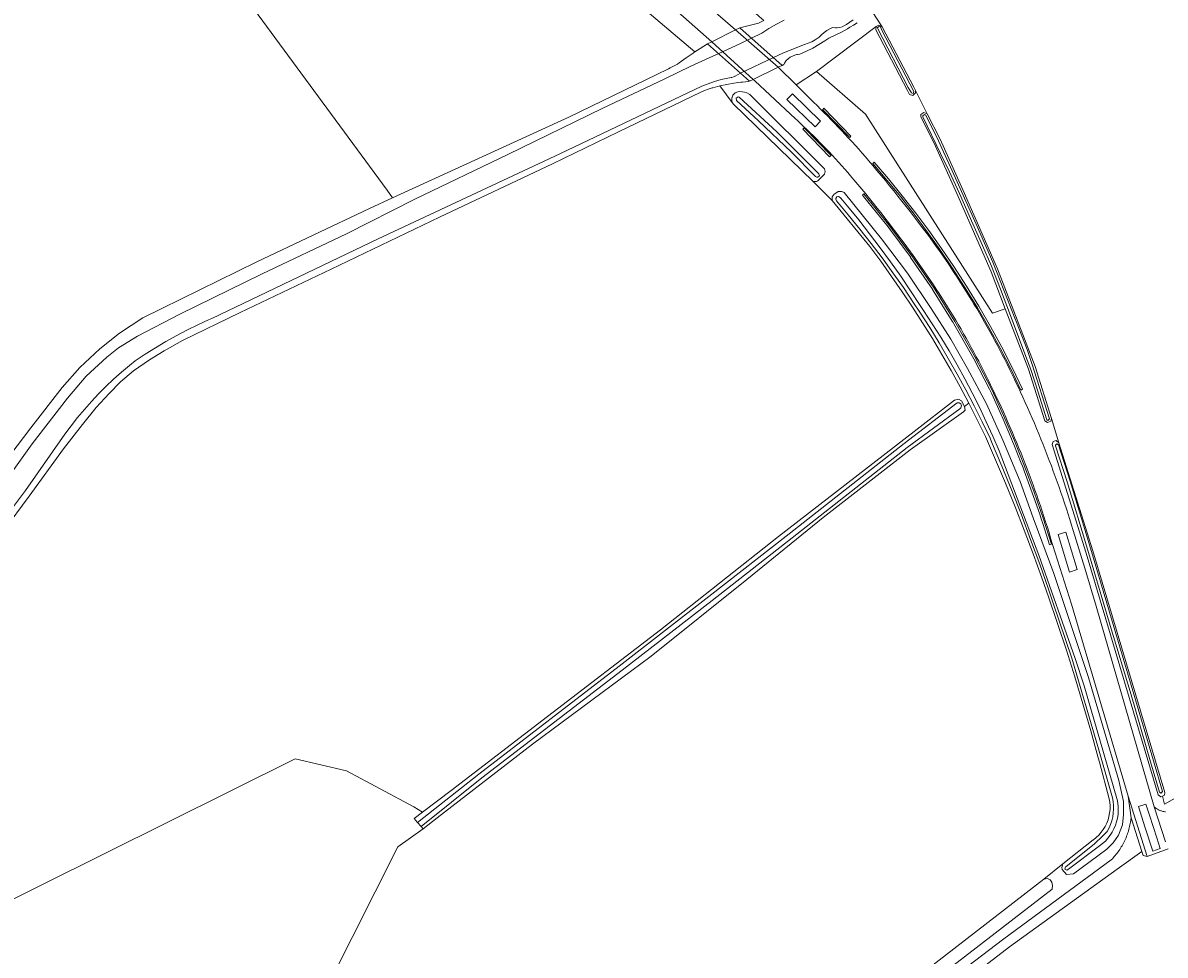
# Model space of a CAD drawing. Header units: metres. Extents: x 152737 to 157444, y 374779 to 378487.
# Tile 3 of 95: x 153386 to 153676, y 375161 to 375398. Entities that reach past the tile are written whole.
import ezdxf
from ezdxf.enums import TextEntityAlignment as Align

# ---------------------------------------------------------------- set-up
doc = ezdxf.new("R2010")
doc.units = ezdxf.units.M
for name, color, linetype, lineweight in [('B-XX-GR-BEPLANTING_CULTUUR_HEESTERS-GV', 90, 'Continuous', 18), ('B-XX-KW-KUNSTWERK_DEK-GV', 170, 'Continuous', 18), ('B-XX-OG-TERREIN_CULTUURSCHEIDING-GV', 7, 'Continuous', 18), ('B-XX-OG-TOPOGRAFIE-T18', 10, 'Continuous', 18), ('B-XX-OG-WATER-GV', 130, 'Continuous', 18), ('B-XX-OG-WATER_SLOOT-GV', 120, 'Continuous', 18), ('B-XX-OG-WEG-GV', 7, 'Continuous', 18), ('B-XX-VH-VERHARDING_BETONSTRAATSTEEN-GV', 252, 'Continuous', 18)]:
    doc.layers.add(name, color=color, linetype=linetype, lineweight=lineweight)
doc.styles.add('NLCS-ISO-M-T18', font='NLCS-ISO.ttf', dxfattribs={"height": 1.8})

msp = doc.modelspace()

# ---------------------------------------------------------------- linework, layer by layer
at = {"layer": 'B-XX-GR-BEPLANTING_CULTUUR_HEESTERS-GV'}
for points in [[(153596.548, 375368.986), (153589.674, 375376.087), (153589.442, 375375.856), (153589.318, 375375.728), (153596.243, 375368.666)], [(153591.221, 375363.871), (153591.47, 375364.108), (153584.615, 375371.095), (153584.305, 375370.745), (153591.088, 375363.747)], [(153640.139, 375304.713), (153637.563, 375310.08), (153634.848, 375315.381), (153631.999, 375320.611), (153629.017, 375325.767), (153625.904, 375330.844), (153622.66, 375335.841), (153619.539, 375340.445), (153616.318, 375344.98), (153612.998, 375349.443), (153609.58, 375353.832), (153606.067, 375358.145), (153602.46, 375362.38), (153602.166, 375362.147), (153602.076, 375362.073), (153605.679, 375357.842), (153609.188, 375353.532), (153612.601, 375349.147), (153615.915, 375344.691), (153619.13, 375340.163), (153622.244, 375335.565), (153625.481, 375330.578), (153628.591, 375325.51), (153631.569, 375320.365), (153634.416, 375315.144), (153637.128, 375309.851), (153639.705, 375304.492)], [(153647.331, 375265.303), (153647.469, 375265.352), (153645.349, 375272.004), (153643.072, 375278.605), (153640.641, 375285.151), (153638.054, 375291.644), (153635.315, 375298.074), (153632.425, 375304.437), (153627.847, 375313.278), (153622.917, 375321.927), (153617.643, 375330.371), (153612.038, 375338.59), (153606.106, 375346.577), (153599.85, 375354.31), (153599.662, 375354.173), (153599.45, 375354.02), (153599.722, 375353.692), (153605.211, 375346.89), (153605.698, 375346.287), (153606.15, 375345.678), (153611.538, 375338.423), (153611.624, 375338.307), (153611.698, 375338.198), (153617.223, 375330.096), (153617.271, 375330.021), (153622.273, 375322.012), (153622.487, 375321.669), (153622.709, 375321.28), (153627.056, 375313.654), (153627.407, 375313.037), (153627.738, 375312.399), (153631.722, 375304.705), (153631.976, 375304.214), (153632.298, 375303.505), (153634.766, 375298.07), (153634.859, 375297.865), (153634.945, 375297.664), (153637.311, 375292.111), (153637.593, 375291.451), (153637.916, 375290.641), (153639.786, 375285.946), (153640.174, 375284.973), (153640.546, 375283.972), (153642.26, 375279.358), (153642.604, 375278.432), (153642.934, 375277.473), (153644.48, 375272.99), (153644.872, 375271.825), (153645.259, 375270.641), (153646.636, 375266.322), (153646.99, 375265.18)]]:
    msp.add_lwpolyline(points, close=True, dxfattribs=at)
at = {"layer": 'B-XX-KW-KUNSTWERK_DEK-GV'}
msp.add_lwpolyline([(153570.767, 375382.96), (153571.701, 375383.409), (153578.089, 375386.48), (153579.085, 375386.961), (153568.31, 375396.511), (153567.23, 375395.972), (153561.2, 375392.971), (153560.08, 375392.412)], close=True, dxfattribs=at)
at = {"layer": 'B-XX-OG-TERREIN_CULTUURSCHEIDING-GV'}
for points in [[(153556.903, 375390.364), (153558.247, 375391.25), (153560.08, 375392.412), (153561.201, 375392.97), (153521.68, 375427.905), (153519.072, 375427.926), (153517.545, 375427.122), (153517.63, 375427.048), (153525.76, 375419.994), (153524.218, 375418.063), (153532.117, 375411.37)], [(153556.871, 375414.06), (153557.046, 375404.843), (153567.229, 375395.973), (153568.31, 375396.511), (153573.015, 375397.671), (153574.449, 375398.319), (153573.264, 375399.38), (153569.042, 375403.161), (153556.901, 375414.034)], [(153635.749, 375325.151), (153632.13, 375334.541), (153623.4, 375354.402), (153617.56, 375367.38), (153614.256, 375373.925), (153614.328, 375374.46), (153615.09, 375375.004), (153615.904, 375374.665), (153612.905, 375380.608), (153612.951, 375379.996), (153612.257, 375379.329), (153611.405, 375379.57), (153610.9, 375380.571), (153602.834, 375395.947), (153602.911, 375396.79), (153587.77, 375385.399), (153600.26, 375374.59), (153632.53, 375324.05)], [(153596.548, 375368.986), (153596.243, 375368.666), (153589.318, 375375.728), (153589.442, 375375.856), (153589.674, 375376.087)], [(153591.221, 375363.871), (153591.088, 375363.747), (153584.305, 375370.745), (153584.615, 375371.095), (153591.47, 375364.108)], [(153640.139, 375304.713), (153639.705, 375304.492), (153637.128, 375309.851), (153634.416, 375315.144), (153631.569, 375320.365), (153628.591, 375325.51), (153625.481, 375330.578), (153622.244, 375335.565), (153619.13, 375340.163), (153615.915, 375344.691), (153612.601, 375349.147), (153609.188, 375353.532), (153605.679, 375357.842), (153602.076, 375362.073), (153602.166, 375362.147), (153602.46, 375362.38), (153606.067, 375358.145), (153609.58, 375353.832), (153612.998, 375349.443), (153616.318, 375344.98), (153619.539, 375340.445), (153622.66, 375335.841), (153625.904, 375330.844), (153629.017, 375325.767), (153631.999, 375320.611), (153634.848, 375315.381), (153637.563, 375310.08)], [(153647.331, 375265.303), (153646.99, 375265.18), (153646.636, 375266.322), (153645.259, 375270.641), (153644.872, 375271.825), (153644.48, 375272.99), (153642.934, 375277.473), (153642.604, 375278.432), (153642.26, 375279.358), (153640.546, 375283.972), (153640.174, 375284.973), (153639.786, 375285.946), (153637.916, 375290.641), (153637.593, 375291.451), (153637.311, 375292.111), (153634.945, 375297.664), (153634.859, 375297.865), (153634.766, 375298.07), (153632.298, 375303.505), (153631.976, 375304.214), (153631.722, 375304.705), (153627.738, 375312.399), (153627.407, 375313.037), (153627.056, 375313.654), (153622.709, 375321.28), (153622.487, 375321.669), (153622.273, 375322.012), (153617.271, 375330.021), (153617.223, 375330.096), (153611.698, 375338.198), (153611.624, 375338.307), (153611.538, 375338.423), (153606.15, 375345.678), (153605.698, 375346.287), (153605.211, 375346.89), (153599.722, 375353.692), (153599.45, 375354.02), (153599.662, 375354.173), (153599.85, 375354.31), (153606.106, 375346.577), (153612.038, 375338.59), (153617.643, 375330.371), (153622.917, 375321.927), (153627.847, 375313.278), (153632.425, 375304.437), (153635.315, 375298.074), (153638.054, 375291.644), (153640.641, 375285.151), (153643.072, 375278.605), (153645.349, 375272.004), (153647.469, 375265.352)]]:
    msp.add_lwpolyline(points, close=True, dxfattribs=at)
for points in [[(153430.669, 375420.675), (153478.692, 375355.288), (153480.075, 375353.304), (153524.858, 375373.8), (153550.226, 375386.087), (153550.635, 375386.294), (153552.481, 375387.288), (153552.886, 375387.583), (153554.648, 375388.833), (153556.436, 375390.056), (153556.903, 375390.364), (153532.117, 375411.37)], [(153598.147, 375397.786), (153597.186, 375397.176), (153596.295, 375396.643), (153595.672, 375396.27), (153594.125, 375395.412), (153592.55, 375394.602), (153590.949, 375393.843), (153589.918, 375393.157), (153588.392, 375392.222), (153586.825, 375391.356), (153585.221, 375390.561), (153583.583, 375389.839), (153582.933, 375389.746), (153582.733, 375389.692), (153582.299, 375389.574), (153581.691, 375389.327), (153581.117, 375389.008), (153580.587, 375388.622), (153580.107, 375388.174), (153579.7, 375387.507), (153579.468, 375387.165), (153579.085, 375386.961), (153578.089, 375386.48), (153582.61, 375382.001), (153587.77, 375385.399), (153602.911, 375396.79), (153603.578, 375397.193), (153604.446, 375396.746), (153604.17, 375397.271), (153602.123, 375400.396)], [(153602.123, 375400.396), (153604.17, 375397.271), (153604.446, 375396.746), (153612.5, 375381.411), (153612.905, 375380.608), (153615.904, 375374.665), (153619.17, 375368.191), (153625.04, 375355.142), (153633.78, 375335.271), (153643.33, 375310.491), (153647.473, 375297.237), (153649.382, 375291.128), (153657.97, 375263.652), (153676.241, 375202.306), (153676.147, 375201.587), (153675.649, 375201.351), (153676.209, 375199.299), (153766.731, 375250.484)], [(153766.731, 375250.484), (153676.209, 375199.299), (153675.649, 375201.351), (153675.247, 375201.16), (153674.552, 375201.681), (153656.25, 375263.11), (153647.629, 375290.703), (153647.928, 375291.431), (153648.681, 375291.659), (153649.382, 375291.128), (153647.473, 375297.237), (153647.283, 375296.629), (153646.441, 375296.264), (153645.77, 375296.656), (153641.65, 375309.841), (153635.749, 375325.151), (153632.53, 375324.05), (153600.26, 375374.59), (153587.77, 375385.399), (153582.61, 375382.001), (153586.665, 375377.947), (153587.012, 375377.615), (153587.93, 375376.729), (153588.843, 375375.837), (153589.751, 375374.94), (153590.653, 375374.036), (153591.549, 375373.127), (153592.44, 375372.213), (153593.324, 375371.293), (153594.203, 375370.367), (153595.077, 375369.436), (153595.944, 375368.499), (153596.805, 375367.557), (153597.661, 375366.61), (153598.51, 375365.657), (153599.354, 375364.699), (153600.192, 375363.736), (153601.023, 375362.767), (153602.054, 375361.555), (153603.137, 375360.272), (153604.213, 375358.983), (153605.284, 375357.689), (153606.348, 375356.39), (153607.406, 375355.086), (153608.457, 375353.777), (153609.503, 375352.462), (153610.542, 375351.143), (153611.575, 375349.819), (153612.602, 375348.49), (153613.622, 375347.156), (153614.635, 375345.818), (153615.643, 375344.474), (153616.645, 375343.125), (153617.434, 375342.038), (153618.216, 375340.946), (153618.992, 375339.849), (153619.761, 375338.748), (153620.524, 375337.642), (153621.28, 375336.532), (153622.029, 375335.417), (153622.772, 375334.298), (153623.508, 375333.175), (153624.238, 375332.047), (153624.96, 375330.915), (153625.676, 375329.778), (153626.385, 375328.637), (153627.088, 375327.492), (153627.783, 375326.343), (153628.472, 375325.19), (153629.154, 375324.033), (153629.829, 375322.871), (153630.497, 375321.706), (153631.157, 375320.537), (153631.812, 375319.363), (153632.459, 375318.186), (153633.098, 375317.005), (153633.731, 375315.821), (153634.357, 375314.632), (153634.976, 375313.44), (153635.588, 375312.244), (153636.192, 375311.045), (153636.79, 375309.842), (153637.38, 375308.635), (153637.963, 375307.425), (153638.354, 375306.614), (153638.977, 375305.306), (153639.592, 375303.994), (153640.2, 375302.679), (153640.801, 375301.361), (153641.395, 375300.039), (153641.982, 375298.714), (153642.561, 375297.387), (153643.133, 375296.055), (153643.697, 375294.721), (153644.254, 375293.383), (153644.804, 375292.043), (153645.346, 375290.699), (153645.881, 375289.353), (153646.408, 375288.004), (153646.928, 375286.651), (153647.44, 375285.296), (153647.945, 375283.938), (153648.443, 375282.577), (153648.933, 375281.214), (153649.415, 375279.848), (153649.89, 375278.479), (153650.357, 375277.108), (153650.817, 375275.734), (153651.269, 375274.357), (153651.713, 375272.978), (153652.15, 375271.597), (153652.579, 375270.213), (153653.001, 375268.827), (153655.982, 375259.246), (153658.807, 375249.618), (153673.562, 375198.629), (153673.73, 375198.497), (153673.902, 375198.37), (153674.079, 375198.251), (153674.261, 375198.138), (153674.446, 375198.032), (153674.636, 375197.933), (153674.829, 375197.841), (153675.025, 375197.757), (153675.224, 375197.68), (153675.427, 375197.61), (153675.631, 375197.548), (153675.838, 375197.494), (153676.046, 375197.447), (153676.256, 375197.409), (153676.468, 375197.378)], [(153368.047, 375167.385), (153390.848, 375178.741), (153455.343, 375210.823), (153468.44, 375207.78), (153485.505, 375198.652), (153487.671, 375197.305), (153494.991, 375202.793), (153519.444, 375221.565), (153548.164, 375243.594), (153578.161, 375267.275), (153612.561, 375294.004), (153622.873, 375301.943), (153623.826, 375302.153), (153624.604, 375301.761), (153625.377, 375300.333), (153626.49, 375301.138), (153624.276, 375305.307), (153621.993, 375309.438), (153619.642, 375313.53), (153617.222, 375317.582), (153614.734, 375321.593), (153612.18, 375325.562), (153609.56, 375329.487), (153606.874, 375333.368), (153604.124, 375337.203), (153601.31, 375340.991), (153591.731, 375352.665), (153586.908, 375357.507), (153566.602, 375377.16), (153563.219, 375381.738), (153561.483, 375381.266), (153561.296, 375381.224), (153560.294, 375380.95), (153559.315, 375380.599), (153558.366, 375380.174), (153537.48, 375370.071), (153520.707, 375361.934), (153492.06, 375348.419), (153464.509, 375335.194), (153441.43, 375324.157), (153426.723, 375317.09), (153422.102, 375314.426), (153418.322, 375312.192), (153414.258, 375309.371), (153410.982, 375306.576), (153408.111, 375303.658), (153404.784, 375300.107), (153401.348, 375295.794), (153396.54, 375289.541), (153387.791, 375277.552), (153374.686, 375259.942)], [(153481.29, 375047.781), (153635.38, 375165.112), (153662.672, 375185.201), (153662.934, 375185.473), (153663.19, 375185.75), (153663.44, 375186.032), (153663.684, 375186.32), (153663.922, 375186.612), (153664.153, 375186.91), (153664.378, 375187.213), (153664.597, 375187.52), (153664.809, 375187.832), (153665.015, 375188.148), (153665.213, 375188.469), (153665.405, 375188.793), (153665.59, 375189.122), (153665.768, 375189.455), (153665.939, 375189.791), (153666.103, 375190.131), (153666.259, 375190.474), (153666.408, 375190.82), (153666.55, 375191.17), (153666.685, 375191.522), (153666.811, 375191.877), (153666.931, 375192.235), (153667.042, 375192.595), (153667.146, 375192.958), (153667.242, 375193.323), (153667.331, 375193.689), (153667.412, 375194.058), (153667.484, 375194.428), (153667.549, 375194.799), (153667.607, 375195.172), (153667.656, 375195.546), (153667.69, 375195.852), (153666.92, 375201.382), (153652.523, 375250.115), (153647.26, 375266.921), (153646.847, 375268.285), (153646.426, 375269.647), (153645.998, 375271.006), (153645.562, 375272.363), (153645.118, 375273.718), (153644.667, 375275.07), (153644.208, 375276.419), (153643.741, 375277.766), (153643.267, 375279.111), (153642.786, 375280.452), (153642.297, 375281.791), (153641.8, 375283.127), (153641.296, 375284.46), (153640.785, 375285.791), (153640.266, 375287.118), (153639.739, 375288.443), (153639.205, 375289.764), (153638.664, 375291.083), (153638.116, 375292.398), (153637.56, 375293.711), (153636.996, 375295.02), (153636.426, 375296.326), (153635.848, 375297.629), (153635.262, 375298.929), (153634.67, 375300.225), (153634.07, 375301.518), (153633.463, 375302.808), (153632.848, 375304.094), (153632.573, 375304.664), (153631.994, 375305.862), (153631.408, 375307.056), (153630.815, 375308.246), (153630.215, 375309.433), (153629.607, 375310.616), (153628.992, 375311.796), (153628.371, 375312.972), (153627.742, 375314.144), (153627.106, 375315.312), (153626.464, 375316.477), (153625.814, 375317.637), (153625.157, 375318.794), (153624.493, 375319.947), (153623.823, 375321.095), (153623.145, 375322.24), (153622.461, 375323.381), (153621.769, 375324.517), (153621.071, 375325.649), (153620.367, 375326.777), (153619.655, 375327.901), (153618.937, 375329.02), (153618.212, 375330.135), (153617.48, 375331.246), (153616.741, 375332.352), (153615.996, 375333.454), (153615.245, 375334.552), (153614.486, 375335.644), (153613.721, 375336.733), (153612.95, 375337.816), (153612.172, 375338.895), (153611.655, 375339.605), (153610.743, 375340.857), (153609.825, 375342.104), (153608.9, 375343.347), (153607.969, 375344.585), (153607.032, 375345.818), (153606.088, 375347.046), (153605.137, 375348.269), (153604.181, 375349.487), (153603.218, 375350.701), (153602.249, 375351.909), (153601.274, 375353.112), (153600.292, 375354.31), (153599.305, 375355.503), (153598.311, 375356.692), (153597.311, 375357.874), (153596.463, 375358.868), (153595.708, 375359.744), (153594.948, 375360.615), (153594.181, 375361.48), (153593.408, 375362.34), (153592.629, 375363.195), (153591.845, 375364.044), (153591.054, 375364.888), (153590.258, 375365.726), (153589.456, 375366.559), (153588.648, 375367.387), (153587.835, 375368.208), (153587.015, 375369.024), (153586.191, 375369.835), (153585.36, 375370.639), (153584.524, 375371.438), (153583.683, 375372.231), (153582.836, 375373.018), (153582.435, 375373.387), (153572.14, 375383.01), (153571.701, 375383.409), (153570.767, 375382.96), (153570.552, 375382.857), (153568.954, 375382.73), (153568.529, 375382.685), (153566.746, 375382.448), (153564.974, 375382.133), (153563.219, 375381.738), (153566.602, 375377.16), (153566.27, 375377.875), (153566.246, 375378.664), (153566.534, 375379.399), (153567.086, 375379.961), (153567.815, 375380.262), (153568.262, 375380.296), (153568.882, 375380.261), (153569.492, 375380.146), (153570.082, 375379.954), (153570.873, 375379.551), (153589.806, 375360.645), (153589.968, 375359.977), (153589.808, 375359.324), (153588.099, 375357.627), (153587.828, 375357.485), (153586.908, 375357.507), (153591.731, 375352.665), (153591.754, 375353.562), (153592.281, 375354.212), (153592.682, 375354.543), (153593.274, 375354.885), (153594.258, 375354.963), (153594.84, 375354.634), (153604.26, 375342.942), (153610.909, 375334.175), (153616.911, 375325.245), (153621.899, 375317.412), (153626.15, 375309.994), (153630.97, 375301.024), (153635.147, 375291.76), (153639.492, 375281.251), (153642.849, 375272.048), (153648.049, 375257.933), (153656.915, 375231.488), (153664.602, 375205.335), (153665.761, 375200.023), (153665.799, 375196.748), (153665.514, 375194.109), (153664.529, 375191.478), (153663.177, 375189.5), (153661.554, 375187.872), (153653.067, 375181.622), (153651.261, 375181.465), (153650.185, 375182.781), (153650.069, 375183.252), (153650.352, 375184.194), (153645.511, 375180.323), (153646.459, 375180.472), (153647.13, 375180.106), (153647.543, 375179.53), (153647.721, 375178.703), (153647.666, 375177.726), (153563.381, 375112.695)], [(153561.627, 375115.317), (153645.511, 375180.323), (153650.352, 375184.194), (153658.071, 375190.249), (153658.156, 375190.31), (153658.863, 375190.875), (153659.517, 375191.5), (153660.113, 375192.18), (153660.647, 375192.91), (153661.115, 375193.685), (153661.512, 375194.497), (153661.836, 375195.342), (153662.085, 375196.212), (153662.255, 375197.101), (153662.346, 375198.001), (153662.358, 375198.906), (153662.289, 375199.808), (153662.142, 375200.7), (153659.666, 375209.971), (153659.37, 375211.065), (153657.457, 375217.948), (153655.468, 375224.808), (153653.402, 375231.646), (153651.259, 375238.461), (153649.04, 375245.251), (153646.746, 375252.015), (153645.054, 375256.824), (153642.851, 375262.87), (153640.573, 375268.888), (153638.221, 375274.878), (153635.794, 375280.837), (153633.293, 375286.767), (153630.705, 375292.692), (153628.633, 375296.933), (153626.49, 375301.138), (153625.377, 375300.333), (153625.578, 375299.393), (153625.092, 375298.946), (153611.542, 375289.296), (153589.477, 375272.116), (153570.096, 375256.381), (153545.766, 375236.879), (153515.627, 375214.594), (153491.438, 375195.824), (153487.836, 375193.096), (153481.433, 375188.465), (153464.103, 375154.069)]]:
    msp.add_lwpolyline(points, dxfattribs=at)
at = {"layer": 'B-XX-OG-WATER-GV'}
for points in [[(153379.133, 375268.861), (153386.875, 375278.985), (153396.883, 375293.296), (153398.464, 375295.445), (153400.109, 375297.546), (153401.816, 375299.596), (153403.583, 375301.595), (153405.409, 375303.541), (153407.292, 375305.43), (153409.231, 375307.263), (153411.223, 375309.037), (153413.267, 375310.751), (153414.758, 375311.937), (153417.297, 375313.629), (153419.88, 375315.254), (153422.504, 375316.811), (153425.169, 375318.299), (153427.871, 375319.716), (153430.61, 375321.062), (153433.382, 375322.336), (153434.198, 375322.694), (153476.436, 375342.909), (153522.628, 375364.481), (153558.627, 375381.682), (153560.253, 375382.307), (153561.906, 375382.857), (153563.583, 375383.331), (153565.279, 375383.727), (153566.144, 375383.898), (153566.272, 375383.913), (153566.67, 375384.011), (153567.042, 375384.184), (153567.128, 375384.238), (153568.34, 375384.876), (153568.691, 375385.043), (153576.829, 375388.919), (153579.408, 375390.148), (153584.775, 375392.274), (153585.684, 375392.577), (153586.564, 375392.956), (153587.41, 375393.406), (153588.215, 375393.925), (153588.485, 375394.121), (153589.084, 375394.738), (153589.738, 375395.297), (153590.442, 375395.792), (153591.188, 375396.22), (153591.547, 375396.395), (153591.87, 375396.536), (153592.612, 375396.476), (153593.069, 375396.479), (153593.69, 375396.591), (153594.292, 375396.779), (153594.866, 375397.043), (153595.401, 375397.376), (153597.127, 375398.537)], [(153579.535, 375398.412), (153577.608, 375397.394), (153575.72, 375396.305), (153573.873, 375395.149), (153571.265, 375393.877), (153568.447, 375392.525), (153562.833, 375389.9), (153561.429, 375389.258), (153555.831, 375386.751), (153549.293, 375383.543), (153533.325, 375376.015), (153509.373, 375364.348), (153485.769, 375352.971), (153468.414, 375344.165), (153447.007, 375334.012), (153426.064, 375323.803), (153415.304, 375318.147), (153410.504, 375315.234), (153407.557, 375312.849), (153402.241, 375308.022), (153397.508, 375302.444), (153388.564, 375290.883), (153383.085, 375283.101)]]:
    msp.add_lwpolyline(points, dxfattribs=at)
for points in [[(153604.419, 375395.927), (153604.008, 375396.727), (153603.681, 375396.865), (153603.289, 375396.537), (153603.342, 375396.226), (153611.073, 375381.343), (153611.905, 375379.99), (153612.344, 375379.844), (153612.532, 375380.306)], [(153568.161, 375378.858), (153567.85, 375378.952), (153567.378, 375378.619), (153567.506, 375378.057), (153573.061, 375372.847), (153581.411, 375364.91), (153587.55, 375358.727), (153587.883, 375358.578), (153588.137, 375358.528), (153588.566, 375358.88), (153588.38, 375359.403), (153577.688, 375370.07)], [(153618.79, 375367.802), (153615.538, 375374.352), (153615.205, 375374.5), (153614.787, 375374.181), (153614.801, 375373.901), (153619.292, 375364.585), (153621.448, 375360.068), (153624.093, 375354.406), (153627.516, 375346.694), (153629.913, 375341.243), (153632.245, 375335.963), (153634.504, 375330.142), (153637.105, 375323.417), (153641.001, 375313.05), (153642.261, 375309.692), (153644.005, 375304.209), (153646.32, 375296.924), (153646.586, 375296.73), (153647, 375297.16), (153642.482, 375311.254), (153641.26, 375314.778), (153639.962, 375318.275), (153638.59, 375321.744), (153638.168, 375322.768), (153632.596, 375336.988), (153628.374, 375346.667), (153623.483, 375357.376)], [(153663.716, 375193.958), (153664.014, 375194.865), (153664.235, 375195.794), (153664.378, 375196.738), (153664.441, 375197.691), (153664.424, 375198.646), (153664.328, 375199.597), (153664.152, 375200.535), (153664.104, 375200.736), (153655.741, 375229.4), (153653.534, 375236.353), (153644.29, 375262.546), (153634.197, 375289.031), (153632.593, 375292.762), (153630.915, 375296.462), (153629.166, 375300.128), (153627.344, 375303.759), (153625.452, 375307.353), (153623.489, 375310.909), (153621.457, 375314.426), (153619.356, 375317.903), (153617.187, 375321.337), (153614.951, 375324.728), (153614.118, 375325.955), (153611.678, 375329.695), (153609.171, 375333.39), (153606.6, 375337.041), (153603.963, 375340.644), (153601.263, 375344.2), (153598.499, 375347.707), (153595.673, 375351.164), (153593.927, 375353.239), (153593.805, 375353.432), (153593.406, 375353.642), (153592.966, 375353.546), (153592.69, 375353.19), (153592.659, 375352.964), (153592.844, 375352.53), (153595.836, 375348.984), (153598.767, 375345.387), (153601.635, 375341.74), (153604.44, 375338.044), (153607.181, 375334.3), (153609.856, 375330.51), (153612.466, 375326.673), (153614.07, 375324.243), (153616.536, 375320.386), (153618.934, 375316.485), (153621.264, 375312.543), (153623.524, 375308.562), (153625.714, 375304.541), (153627.834, 375300.483), (153629.883, 375296.388), (153631.86, 375292.258), (153632.28, 375291.356), (153634.867, 375285.195), (153637.381, 375279.005), (153639.821, 375272.784), (153642.185, 375266.535), (153644.475, 375260.258), (153646.69, 375253.953), (153647.914, 375250.36), (153652.677, 375236.38), (153659.23, 375213.94), (153662.977, 375200.943), (153663.145, 375199.978), (153663.233, 375199.004), (153663.242, 375198.025), (153663.171, 375197.048), (153663.021, 375196.081), (153662.792, 375195.129), (153662.486, 375194.199), (153662.105, 375193.297), (153661.652, 375192.429), (153661.564, 375192.279), (153660.638, 375191.342), (153658.331, 375189.153), (153651.197, 375183.512), (153651.026, 375183.409), (153650.899, 375182.856), (153651.367, 375182.536), (153651.804, 375182.792), (153659.713, 375188.72), (153660.463, 375189.311), (153661.161, 375189.962), (153661.803, 375190.67), (153662.383, 375191.429), (153662.897, 375192.234), (153663.342, 375193.079)], [(153486.443, 375194.71), (153487.338, 375193.673), (153502.754, 375205.985), (153538.399, 375233.357), (153561.251, 375251.057), (153581.617, 375266.968), (153610.798, 375289.899), (153624.215, 375299.742), (153624.457, 375299.982), (153624.599, 375300.476), (153624.43, 375300.962), (153624.013, 375301.262), (153623.499, 375301.267), (153610.033, 375290.907), (153580.836, 375267.964), (153560.474, 375252.056), (153537.626, 375234.36), (153501.973, 375206.982)], [(153649.238, 375290.581), (153648.808, 375290.876), (153648.476, 375290.518), (153648.504, 375290.345), (153651.46, 375281.152), (153656.636, 375264.105), (153662.384, 375244.722), (153667.679, 375227.07), (153672.663, 375210.125), (153674.921, 375202.369), (153675.334, 375202.109), (153675.661, 375202.584), (153673.403, 375210.341), (153668.417, 375227.289), (153663.123, 375244.942), (153657.374, 375264.326), (153652.195, 375281.382)]]:
    msp.add_lwpolyline(points, close=True, dxfattribs=at)
at = {"layer": 'B-XX-OG-WATER_SLOOT-GV'}
for points in [[(153574.449, 375398.319), (153573.015, 375397.671), (153568.31, 375396.511), (153567.229, 375395.973), (153561.201, 375392.97), (153560.08, 375392.412), (153558.247, 375391.25), (153556.903, 375390.364), (153556.436, 375390.056), (153554.648, 375388.833), (153552.886, 375387.583), (153552.481, 375387.288), (153550.635, 375386.294), (153550.226, 375386.087), (153524.858, 375373.8), (153480.075, 375353.304), (153474.209, 375350.619), (153445.601, 375337.088), (153416.667, 375322.822), (153410.755, 375318.912), (153405.715, 375315.004), (153400.62, 375310.225), (153396.165, 375305.158), (153388.183, 375294.91), (153375.885, 375278.696)], [(153597.127, 375398.537), (153595.401, 375397.376), (153594.866, 375397.043), (153594.292, 375396.779), (153593.69, 375396.591), (153593.069, 375396.479), (153592.612, 375396.476), (153591.87, 375396.536), (153591.547, 375396.395), (153591.188, 375396.22), (153590.442, 375395.792), (153589.738, 375395.297), (153589.084, 375394.738), (153588.485, 375394.121), (153588.215, 375393.925), (153587.41, 375393.406), (153586.564, 375392.956), (153585.684, 375392.577), (153584.775, 375392.274), (153579.408, 375390.148), (153576.829, 375388.919), (153568.691, 375385.043), (153568.34, 375384.876), (153567.128, 375384.238), (153567.042, 375384.184), (153566.67, 375384.011), (153566.272, 375383.913), (153566.144, 375383.898), (153565.279, 375383.727), (153563.583, 375383.331), (153561.906, 375382.857), (153560.253, 375382.307), (153558.627, 375381.682), (153522.628, 375364.481), (153476.436, 375342.909), (153434.198, 375322.694), (153433.382, 375322.336), (153430.61, 375321.062), (153427.871, 375319.716), (153425.169, 375318.299), (153422.504, 375316.811), (153419.88, 375315.254), (153417.297, 375313.629), (153414.758, 375311.937), (153413.267, 375310.751), (153411.223, 375309.037), (153409.231, 375307.263), (153407.292, 375305.43), (153405.409, 375303.541), (153403.583, 375301.595), (153401.816, 375299.596), (153400.109, 375297.546), (153398.464, 375295.445), (153396.883, 375293.296), (153386.875, 375278.985), (153379.133, 375268.861)], [(153383.085, 375283.101), (153388.564, 375290.883), (153397.508, 375302.444), (153402.241, 375308.022), (153407.557, 375312.849), (153410.504, 375315.234), (153415.304, 375318.147), (153426.064, 375323.803), (153447.007, 375334.012), (153468.414, 375344.165), (153485.769, 375352.971), (153509.373, 375364.348), (153533.325, 375376.015), (153549.293, 375383.543), (153555.831, 375386.751), (153561.429, 375389.258), (153562.833, 375389.9), (153568.447, 375392.525), (153571.265, 375393.877), (153573.873, 375395.149), (153575.72, 375396.305), (153577.608, 375397.394), (153579.535, 375398.412)], [(153374.686, 375259.942), (153387.791, 375277.552), (153396.54, 375289.541), (153401.348, 375295.794), (153404.784, 375300.107), (153408.111, 375303.658), (153410.982, 375306.576), (153414.258, 375309.371), (153418.322, 375312.192), (153422.102, 375314.426), (153426.723, 375317.09), (153441.43, 375324.157), (153464.509, 375335.194), (153492.06, 375348.419), (153520.707, 375361.934), (153537.48, 375370.071), (153558.366, 375380.174), (153559.315, 375380.599), (153560.294, 375380.95), (153561.296, 375381.224), (153561.483, 375381.266), (153563.219, 375381.738), (153564.974, 375382.133), (153566.746, 375382.448), (153568.529, 375382.685), (153568.954, 375382.73), (153570.552, 375382.857), (153570.767, 375382.96), (153571.701, 375383.409), (153578.089, 375386.48), (153579.085, 375386.961), (153579.468, 375387.165), (153579.7, 375387.507), (153580.107, 375388.174), (153580.587, 375388.622), (153581.117, 375389.008), (153581.691, 375389.327), (153582.299, 375389.574), (153582.733, 375389.692), (153582.933, 375389.746), (153583.583, 375389.839), (153585.221, 375390.561), (153586.825, 375391.356), (153588.392, 375392.222), (153589.918, 375393.157), (153590.949, 375393.843), (153592.55, 375394.602), (153594.125, 375395.412), (153595.672, 375396.27), (153596.295, 375396.643), (153597.186, 375397.176), (153598.147, 375397.786)]]:
    msp.add_lwpolyline(points, dxfattribs=at)
for points in [[(153612.905, 375380.608), (153612.5, 375381.411), (153604.446, 375396.746), (153603.578, 375397.193), (153602.911, 375396.79), (153602.834, 375395.947), (153610.9, 375380.571), (153611.405, 375379.57), (153612.257, 375379.329), (153612.951, 375379.996)], [(153604.419, 375395.927), (153612.532, 375380.306), (153612.344, 375379.844), (153611.905, 375379.99), (153611.073, 375381.343), (153603.342, 375396.226), (153603.289, 375396.537), (153603.681, 375396.865), (153604.008, 375396.727)], [(153566.602, 375377.16), (153586.908, 375357.507), (153587.828, 375357.485), (153588.099, 375357.627), (153589.808, 375359.324), (153589.968, 375359.977), (153589.806, 375360.645), (153570.873, 375379.551), (153570.082, 375379.954), (153569.492, 375380.146), (153568.882, 375380.261), (153568.262, 375380.296), (153567.815, 375380.262), (153567.086, 375379.961), (153566.534, 375379.399), (153566.246, 375378.664), (153566.27, 375377.875)], [(153568.161, 375378.858), (153577.688, 375370.07), (153588.38, 375359.403), (153588.566, 375358.88), (153588.137, 375358.528), (153587.883, 375358.578), (153587.55, 375358.727), (153581.411, 375364.91), (153573.061, 375372.847), (153567.506, 375378.057), (153567.378, 375378.619), (153567.85, 375378.952)], [(153635.749, 375325.151), (153641.65, 375309.841), (153645.77, 375296.656), (153646.441, 375296.264), (153647.283, 375296.629), (153647.473, 375297.237), (153643.33, 375310.491), (153633.78, 375335.271), (153625.04, 375355.142), (153619.17, 375368.191), (153615.904, 375374.665), (153615.09, 375375.004), (153614.328, 375374.46), (153614.256, 375373.925), (153617.56, 375367.38), (153623.4, 375354.402), (153632.13, 375334.541)], [(153618.79, 375367.802), (153623.483, 375357.376), (153628.374, 375346.667), (153632.596, 375336.988), (153638.168, 375322.768), (153638.59, 375321.744), (153639.962, 375318.275), (153641.26, 375314.778), (153642.482, 375311.254), (153647, 375297.16), (153646.586, 375296.73), (153646.32, 375296.924), (153644.005, 375304.209), (153642.261, 375309.692), (153641.001, 375313.05), (153637.105, 375323.417), (153634.504, 375330.142), (153632.245, 375335.963), (153629.913, 375341.243), (153627.516, 375346.694), (153624.093, 375354.406), (153621.448, 375360.068), (153619.292, 375364.585), (153614.801, 375373.901), (153614.787, 375374.181), (153615.205, 375374.5), (153615.538, 375374.352)], [(153591.731, 375352.665), (153601.31, 375340.991), (153604.124, 375337.203), (153606.874, 375333.368), (153609.56, 375329.487), (153612.18, 375325.562), (153614.734, 375321.593), (153617.222, 375317.582), (153619.642, 375313.53), (153621.993, 375309.438), (153624.276, 375305.307), (153626.49, 375301.138), (153628.633, 375296.933), (153630.705, 375292.692), (153633.293, 375286.767), (153635.794, 375280.837), (153638.221, 375274.878), (153640.573, 375268.888), (153642.851, 375262.87), (153645.054, 375256.824), (153646.746, 375252.015), (153649.04, 375245.251), (153651.259, 375238.461), (153653.402, 375231.646), (153655.468, 375224.808), (153657.457, 375217.948), (153659.37, 375211.065), (153659.666, 375209.971), (153662.142, 375200.7), (153662.289, 375199.808), (153662.358, 375198.906), (153662.346, 375198.001), (153662.255, 375197.101), (153662.085, 375196.212), (153661.836, 375195.342), (153661.512, 375194.497), (153661.115, 375193.685), (153660.647, 375192.91), (153660.113, 375192.18), (153659.517, 375191.5), (153658.863, 375190.875), (153658.156, 375190.31), (153658.071, 375190.249), (153650.352, 375184.194), (153650.069, 375183.252), (153650.185, 375182.781), (153651.261, 375181.465), (153653.067, 375181.622), (153661.554, 375187.872), (153663.177, 375189.5), (153664.529, 375191.478), (153665.514, 375194.109), (153665.799, 375196.748), (153665.761, 375200.023), (153664.602, 375205.335), (153656.915, 375231.488), (153648.049, 375257.933), (153642.849, 375272.048), (153639.492, 375281.251), (153635.147, 375291.76), (153630.97, 375301.024), (153626.15, 375309.994), (153621.899, 375317.412), (153616.911, 375325.245), (153610.909, 375334.175), (153604.26, 375342.942), (153594.84, 375354.634), (153594.258, 375354.963), (153593.274, 375354.885), (153592.682, 375354.543), (153592.281, 375354.212), (153591.754, 375353.562)], [(153663.716, 375193.958), (153663.342, 375193.079), (153662.897, 375192.234), (153662.383, 375191.429), (153661.803, 375190.67), (153661.161, 375189.962), (153660.463, 375189.311), (153659.713, 375188.72), (153651.804, 375182.792), (153651.367, 375182.536), (153650.899, 375182.856), (153651.026, 375183.409), (153651.197, 375183.512), (153658.331, 375189.153), (153660.638, 375191.342), (153661.564, 375192.279), (153661.652, 375192.429), (153662.105, 375193.297), (153662.486, 375194.199), (153662.792, 375195.129), (153663.021, 375196.081), (153663.171, 375197.048), (153663.242, 375198.025), (153663.233, 375199.004), (153663.145, 375199.978), (153662.977, 375200.943), (153659.23, 375213.94), (153652.677, 375236.38), (153647.914, 375250.36), (153646.69, 375253.953), (153644.475, 375260.258), (153642.185, 375266.535), (153639.821, 375272.784), (153637.381, 375279.005), (153634.867, 375285.195), (153632.28, 375291.356), (153631.86, 375292.258), (153629.883, 375296.388), (153627.834, 375300.483), (153625.714, 375304.541), (153623.524, 375308.562), (153621.264, 375312.543), (153618.934, 375316.485), (153616.536, 375320.386), (153614.07, 375324.243), (153612.466, 375326.673), (153609.856, 375330.51), (153607.181, 375334.3), (153604.44, 375338.044), (153601.635, 375341.74), (153598.767, 375345.387), (153595.836, 375348.984), (153592.844, 375352.53), (153592.659, 375352.964), (153592.69, 375353.19), (153592.966, 375353.546), (153593.406, 375353.642), (153593.805, 375353.432), (153593.927, 375353.239), (153595.673, 375351.164), (153598.499, 375347.707), (153601.263, 375344.2), (153603.963, 375340.644), (153606.6, 375337.041), (153609.171, 375333.39), (153611.678, 375329.695), (153614.118, 375325.955), (153614.951, 375324.728), (153617.187, 375321.337), (153619.356, 375317.903), (153621.457, 375314.426), (153623.489, 375310.909), (153625.452, 375307.353), (153627.344, 375303.759), (153629.166, 375300.128), (153630.915, 375296.462), (153632.593, 375292.762), (153634.197, 375289.031), (153644.29, 375262.546), (153653.534, 375236.353), (153655.741, 375229.4), (153664.104, 375200.736), (153664.152, 375200.535), (153664.328, 375199.597), (153664.424, 375198.646), (153664.441, 375197.691), (153664.378, 375196.738), (153664.235, 375195.794), (153664.014, 375194.865)], [(153486.443, 375194.71), (153501.973, 375206.982), (153537.626, 375234.36), (153560.474, 375252.056), (153580.836, 375267.964), (153610.033, 375290.907), (153623.499, 375301.267), (153624.013, 375301.262), (153624.43, 375300.962), (153624.599, 375300.476), (153624.457, 375299.982), (153624.215, 375299.742), (153610.798, 375289.899), (153581.617, 375266.968), (153561.251, 375251.057), (153538.399, 375233.357), (153502.754, 375205.985), (153487.338, 375193.673), (153487.836, 375193.096), (153491.438, 375195.824), (153515.627, 375214.594), (153545.766, 375236.879), (153570.096, 375256.381), (153589.477, 375272.116), (153611.542, 375289.296), (153625.092, 375298.946), (153625.578, 375299.393), (153625.377, 375300.333), (153624.604, 375301.761), (153623.826, 375302.153), (153622.873, 375301.943), (153612.561, 375294.004), (153578.161, 375267.275), (153548.164, 375243.594), (153519.444, 375221.565), (153494.991, 375202.793), (153487.671, 375197.305), (153485.565, 375195.727)], [(153675.649, 375201.351), (153676.147, 375201.587), (153676.241, 375202.306), (153657.97, 375263.652), (153649.382, 375291.128), (153648.681, 375291.659), (153647.928, 375291.431), (153647.629, 375290.703), (153656.25, 375263.11), (153674.552, 375201.681), (153675.247, 375201.16)], [(153649.238, 375290.581), (153652.195, 375281.382), (153657.374, 375264.326), (153663.123, 375244.942), (153668.417, 375227.289), (153673.403, 375210.341), (153675.661, 375202.584), (153675.334, 375202.109), (153674.921, 375202.369), (153672.663, 375210.125), (153667.679, 375227.07), (153662.384, 375244.722), (153656.636, 375264.105), (153651.46, 375281.152), (153648.504, 375290.345), (153648.476, 375290.518), (153648.808, 375290.876)]]:
    msp.add_lwpolyline(points, close=True, dxfattribs=at)
at = {"layer": 'B-XX-OG-WEG-GV'}
for points in [[(153521.68, 375427.905), (153561.201, 375392.97), (153567.229, 375395.973), (153557.046, 375404.843)], [(153676.46, 375189.78), (153673.562, 375198.629), (153658.807, 375249.618), (153655.982, 375259.246), (153653.001, 375268.827), (153652.579, 375270.213), (153652.15, 375271.597), (153651.713, 375272.978), (153651.269, 375274.357), (153650.817, 375275.734), (153650.357, 375277.108), (153649.89, 375278.479), (153649.415, 375279.848), (153648.933, 375281.214), (153648.443, 375282.577), (153647.945, 375283.938), (153647.44, 375285.296), (153646.928, 375286.651), (153646.408, 375288.004), (153645.881, 375289.353), (153645.346, 375290.699), (153644.804, 375292.043), (153644.254, 375293.383), (153643.697, 375294.721), (153643.133, 375296.055), (153642.561, 375297.387), (153641.982, 375298.714), (153641.395, 375300.039), (153640.801, 375301.361), (153640.2, 375302.679), (153639.592, 375303.994), (153638.977, 375305.306), (153638.354, 375306.614), (153637.963, 375307.425), (153637.38, 375308.635), (153636.79, 375309.842), (153636.192, 375311.045), (153635.588, 375312.244), (153634.976, 375313.44), (153634.357, 375314.632), (153633.731, 375315.821), (153633.098, 375317.005), (153632.459, 375318.186), (153631.812, 375319.363), (153631.157, 375320.537), (153630.497, 375321.706), (153629.829, 375322.871), (153629.154, 375324.033), (153628.472, 375325.19), (153627.783, 375326.343), (153627.088, 375327.492), (153626.385, 375328.637), (153625.676, 375329.778), (153624.96, 375330.915), (153624.238, 375332.047), (153623.508, 375333.175), (153622.772, 375334.298), (153622.029, 375335.417), (153621.28, 375336.532), (153620.524, 375337.642), (153619.761, 375338.748), (153618.992, 375339.849), (153618.216, 375340.946), (153617.434, 375342.038), (153616.645, 375343.125), (153615.643, 375344.474), (153614.635, 375345.818), (153613.622, 375347.156), (153612.602, 375348.49), (153611.575, 375349.819), (153610.542, 375351.143), (153609.503, 375352.462), (153608.457, 375353.777), (153607.406, 375355.086), (153606.348, 375356.39), (153605.284, 375357.689), (153604.213, 375358.983), (153603.137, 375360.272), (153602.054, 375361.555), (153601.023, 375362.767), (153600.192, 375363.736), (153599.354, 375364.699), (153598.51, 375365.657), (153597.661, 375366.61), (153596.805, 375367.557), (153595.944, 375368.499), (153595.077, 375369.436), (153594.203, 375370.367), (153593.324, 375371.293), (153592.44, 375372.213), (153591.549, 375373.127), (153590.653, 375374.036), (153589.751, 375374.94), (153588.843, 375375.837), (153587.93, 375376.729), (153587.012, 375377.615), (153586.665, 375377.947), (153582.61, 375382.001), (153578.089, 375386.48), (153571.701, 375383.409), (153572.14, 375383.01), (153582.435, 375373.387), (153582.836, 375373.018), (153583.683, 375372.231), (153584.524, 375371.438), (153585.36, 375370.639), (153586.191, 375369.835), (153587.015, 375369.024), (153587.835, 375368.208), (153588.648, 375367.387), (153589.456, 375366.559), (153590.258, 375365.726), (153591.054, 375364.888), (153591.845, 375364.044), (153592.629, 375363.195), (153593.408, 375362.34), (153594.181, 375361.48), (153594.948, 375360.615), (153595.708, 375359.744), (153596.463, 375358.868), (153597.311, 375357.874), (153598.311, 375356.692), (153599.305, 375355.503), (153600.292, 375354.31), (153601.274, 375353.112), (153602.249, 375351.909), (153603.218, 375350.701), (153604.181, 375349.487), (153605.137, 375348.269), (153606.088, 375347.046), (153607.032, 375345.818), (153607.969, 375344.585), (153608.9, 375343.347), (153609.825, 375342.104), (153610.743, 375340.857), (153611.655, 375339.605), (153612.172, 375338.895), (153612.95, 375337.816), (153613.721, 375336.733), (153614.486, 375335.644), (153615.245, 375334.552), (153615.996, 375333.454), (153616.741, 375332.352), (153617.48, 375331.246), (153618.212, 375330.135), (153618.937, 375329.02), (153619.655, 375327.901), (153620.367, 375326.777), (153621.071, 375325.649), (153621.769, 375324.517), (153622.461, 375323.381), (153623.145, 375322.24), (153623.823, 375321.095), (153624.493, 375319.947), (153625.157, 375318.794), (153625.814, 375317.637), (153626.464, 375316.477), (153627.106, 375315.312), (153627.742, 375314.144), (153628.371, 375312.972), (153628.992, 375311.796), (153629.607, 375310.616), (153630.215, 375309.433), (153630.815, 375308.246), (153631.408, 375307.056), (153631.994, 375305.862), (153632.573, 375304.664), (153632.848, 375304.094), (153633.463, 375302.808), (153634.07, 375301.518), (153634.67, 375300.225), (153635.262, 375298.929), (153635.848, 375297.629), (153636.426, 375296.326), (153636.996, 375295.02), (153637.56, 375293.711), (153638.116, 375292.398), (153638.664, 375291.083), (153639.205, 375289.764), (153639.739, 375288.443), (153640.266, 375287.118), (153640.785, 375285.791), (153641.296, 375284.46), (153641.8, 375283.127), (153642.297, 375281.791), (153642.786, 375280.452), (153643.267, 375279.111), (153643.741, 375277.766), (153644.208, 375276.419), (153644.667, 375275.07), (153645.118, 375273.718), (153645.562, 375272.363), (153645.998, 375271.006), (153646.426, 375269.647), (153646.847, 375268.285), (153647.26, 375266.921), (153652.523, 375250.115), (153666.92, 375201.382), (153671.78, 375186.082), (153677.1, 375187.978)], [(153676.468, 375197.378), (153676.256, 375197.409), (153676.046, 375197.447), (153675.838, 375197.494), (153675.631, 375197.548), (153675.427, 375197.61), (153675.224, 375197.68), (153675.025, 375197.757), (153674.829, 375197.841), (153674.636, 375197.933), (153674.446, 375198.032), (153674.261, 375198.138), (153674.079, 375198.251), (153673.902, 375198.37), (153673.73, 375198.497), (153673.562, 375198.629), (153676.46, 375189.78)], [(153425.08, 375000), (153636.77, 375163.132), (153664.167, 375182.836), (153670.425, 375187.337), (153667.69, 375195.852), (153667.656, 375195.546), (153667.607, 375195.172), (153667.549, 375194.799), (153667.484, 375194.428), (153667.412, 375194.058), (153667.331, 375193.689), (153667.242, 375193.323), (153667.146, 375192.958), (153667.042, 375192.595), (153666.931, 375192.235), (153666.811, 375191.877), (153666.685, 375191.522), (153666.55, 375191.17), (153666.408, 375190.82), (153666.259, 375190.474), (153666.103, 375190.131), (153665.939, 375189.791), (153665.768, 375189.455), (153665.59, 375189.122), (153665.405, 375188.793), (153665.213, 375188.469), (153665.015, 375188.148), (153664.809, 375187.832), (153664.597, 375187.52), (153664.378, 375187.213), (153664.153, 375186.91), (153663.922, 375186.612), (153663.684, 375186.32), (153663.44, 375186.032), (153663.19, 375185.75), (153662.934, 375185.473), (153662.672, 375185.201), (153635.38, 375165.112), (153481.29, 375047.781)]]:
    msp.add_lwpolyline(points, dxfattribs=at)
for points in [[(153561.2, 375392.971), (153571.701, 375383.409), (153578.089, 375386.48), (153567.23, 375395.972)], [(153588.845, 375372.817), (153587.408, 375371.38), (153580.218, 375378.325), (153581.655, 375379.762)], [(153588.845, 375372.817), (153581.655, 375379.762), (153580.218, 375378.325), (153587.408, 375371.38)], [(153653.963, 375258.892), (153652.022, 375258.267), (153649.183, 375267.794), (153651.124, 375268.419)], [(153653.963, 375258.892), (153651.124, 375268.419), (153649.183, 375267.794), (153652.022, 375258.267)], [(153666.92, 375201.382), (153667.69, 375195.852), (153670.425, 375187.337), (153670.77, 375186.262), (153671.78, 375186.082)], [(153675.116, 375188.084), (153674.224, 375190.81), (153673.3, 375193.66), (153672.383, 375196.513), (153671.474, 375199.369), (153669.546, 375198.767), (153671.158, 375193.542), (153673.196, 375187.43)], [(153675.116, 375188.084), (153673.196, 375187.43), (153671.158, 375193.542), (153669.546, 375198.767), (153671.474, 375199.369), (153672.383, 375196.513), (153673.3, 375193.66), (153674.224, 375190.81)]]:
    msp.add_lwpolyline(points, close=True, dxfattribs=at)
at = {"layer": 'B-XX-VH-VERHARDING_BETONSTRAATSTEEN-GV'}
for points in [[(153567.23, 375395.972), (153578.089, 375386.48), (153579.085, 375386.961), (153568.31, 375396.511)], [(153570.767, 375382.96), (153571.701, 375383.409), (153561.2, 375392.971), (153560.08, 375392.412)]]:
    msp.add_lwpolyline(points, close=True, dxfattribs=at)

# ---------------------------------------------------------------- texts
at = {"layer": 'B-XX-OG-TOPOGRAFIE-T18', "style": 'NLCS-ISO-M-T18'}
msp.add_text('Stevertsebaan', height=0.0018, rotation=300.5, dxfattribs=at).set_placement((153622.089, 375329.761), align=Align.MIDDLE_CENTER)
msp.add_text('Stevertsebaan', height=0.0018, rotation=300.5, dxfattribs=at).set_placement((153622.089, 375329.761), align=Align.MIDDLE_CENTER)
msp.add_text('Stevertsebaan', height=0.0018, rotation=300.5, dxfattribs=at).set_placement((153622.089, 375329.761), align=Align.MIDDLE_CENTER)
msp.add_text('Stevertsebaan', height=0.0018, rotation=300.5, dxfattribs=at).set_placement((153622.089, 375329.761), align=Align.MIDDLE_CENTER)
msp.add_text('Stevertsebaan', height=0.0018, rotation=300.5, dxfattribs=at).set_placement((153622.089, 375329.761), align=Align.MIDDLE_CENTER)
msp.add_text('Stevertsebaan', height=0.0018, rotation=300.5, dxfattribs=at).set_placement((153622.089, 375329.761), align=Align.MIDDLE_CENTER)
msp.add_text('Stevertsebaan', height=0.0018, rotation=300.5, dxfattribs=at).set_placement((153622.089, 375329.761), align=Align.MIDDLE_CENTER)

doc.saveas('drawing.dxf')
